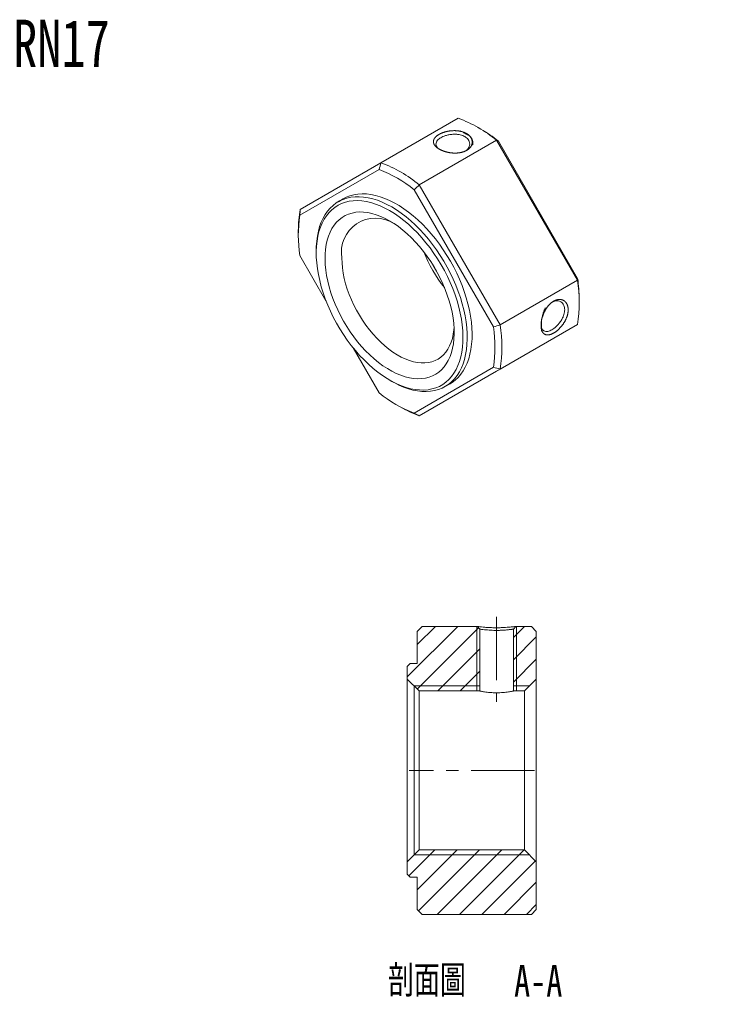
# Model space of a CAD drawing. Header units: millimetres. Extents: x 42 to 272, y 8 to 206.
import ezdxf

# ---------------------------------------------------------------- set-up
doc = ezdxf.new("R2010")
doc.units = ezdxf.units.MM
doc.linetypes.add('CENTERX2', pattern=[20.319999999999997, 12.7, -2.54, 2.54, -2.54])
doc.layers.add('FORMAT', color=7, linetype='Continuous')
doc.styles.add('SLDTEXTSTYLE0', font='TXT', dxfattribs={"width": 0.75})
doc.styles.add('SLDTEXTSTYLE1', font='TXT', dxfattribs={"width": 0.75, "bigfont": 'bigfont'})
pattern_1 = [(45, (0, 0), (-2.245064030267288, 2.245064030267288), [])]

# ---------------------------------------------------------------- blocks, each defined once
blk = doc.blocks.new('SW_NOTE_0')
at = {"layer": 'FORMAT', "color": 0, "char_height": 6.35, "attachment_point": 2}
for s, insert, style in [('\\M+19655\\M+196CA\\M+19AA4', (12.50156250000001, 8.18558014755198), 'SLDTEXTSTYLE1'), ('A-A', (34.92499969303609, 8.18558014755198), 'SLDTEXTSTYLE0')]:
    blk.add_mtext(s, dxfattribs=dict(at, insert=insert, style=style))

msp = doc.modelspace()

# ---------------------------------------------------------------- hatches: boundary and pattern name
at = {"linetype": 'Continuous', "lineweight": 0}
h = msp.add_hatch(dxfattribs=at)
h.set_pattern_fill('ANSI31', style=0)
h.set_pattern_definition(pattern_1)
edge = h.paths.add_edge_path(flags=0)
edge.add_line((208.9361006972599, 76.29417714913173), (208.3361006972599, 75.69417714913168))
edge.add_line((208.3361006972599, 75.69417714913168), (208.3361006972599, 73.19417714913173))
edge.add_line((208.3361006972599, 73.19417714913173), (210.7361006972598, 70.79417714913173))
edge.add_line((210.7361006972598, 70.79417714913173), (222.9361006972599, 70.79417714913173))
edge.add_line((222.9361006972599, 70.79417714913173), (222.9361006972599, 83.25703927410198))
edge.add_line((222.936104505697, 83.25703919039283), (222.4767598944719, 83.79417662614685))
edge.add_line((222.4767608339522, 83.79417714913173), (211.3361006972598, 83.79417714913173))
edge.add_line((211.3361006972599, 83.79417714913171), (210.3361006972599, 82.79417714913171))
edge.add_line((210.3361006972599, 82.79417714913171), (210.3361006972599, 76.29417714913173))
edge.add_line((210.3361006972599, 76.29417714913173), (208.9361006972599, 76.29417714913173))
h = msp.add_hatch(dxfattribs=at)
h.set_pattern_fill('ANSI31', style=0)
h.set_pattern_definition(pattern_1)
h.paths.add_polyline_path([(229.7361006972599, 83.25703970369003), (229.7361006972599, 70.79417714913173), (231.9361006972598, 70.79417714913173), (234.3361006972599, 73.19417714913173), (234.3361006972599, 82.79417714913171), (233.3361006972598, 83.79417714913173), (230.1954458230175, 83.79417714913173)], flags=0)
h = msp.add_hatch(dxfattribs=at)
h.set_pattern_fill('ANSI31', style=0)
h.set_pattern_definition(pattern_1)
h.paths.add_polyline_path([(208.3361006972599, 33.89417714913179), (208.9361006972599, 33.29417714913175), (210.3361006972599, 33.29417714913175), (210.3361006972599, 26.79417714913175), (211.3361006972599, 25.79417714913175), (233.3361006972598, 25.79417714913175), (234.3361006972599, 26.79417714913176), (234.3361006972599, 36.39417714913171), (231.9361006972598, 38.79417714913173), (210.7361006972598, 38.79417714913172), (208.3361006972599, 36.39417714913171)], flags=0)

# ---------------------------------------------------------------- linework, layer by layer
at = {"color": 7, "linetype": 'Continuous', "lineweight": 15}
for p, q in [((203.0514925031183, 177.1907056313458), (218.6078416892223, 186.1711948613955)), ((223.17875606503, 183.955765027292), (222.4717642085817, 184.3640354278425)), ((226.329021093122, 181.7138528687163), (210.772671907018, 172.7333636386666)), ((242.6078416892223, 153.5181085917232), (226.329021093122, 181.7138528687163)), ((226.6911784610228, 181.5647637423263), (242.6598978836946, 153.9061304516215)), ((186.7726719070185, 167.7900875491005), (203.0514925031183, 177.1907056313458)), ((202.6893351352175, 175.826938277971), (186.7206157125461, 166.605395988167)), ((210.772671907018, 172.7333636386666), (227.0514925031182, 144.5376193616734)), ((225.6893351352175, 144.109233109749), (209.7206157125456, 171.7678664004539)), ((195.4558490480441, 169.9176334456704), (194.465899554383, 169.3461477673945)), ((186.4059855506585, 163.5437045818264), (186.4059855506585, 162.7272964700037)), ((190.0122301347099, 159.5024844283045), (190.0122301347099, 159.0126395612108)), ((186.7206157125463, 158.485932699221), (191.9704329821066, 149.3929824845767)), ((227.0514925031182, 144.5376193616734), (242.6078416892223, 153.5181085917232)), ((242.9745280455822, 148.8483585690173), (242.9745280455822, 149.66476668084)), ((226.3290210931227, 135.2013575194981), (242.6078416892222, 144.6019756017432)), ((242.6078416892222, 144.6019756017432), (227.0514925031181, 135.6214863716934)), ((197.4392880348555, 139.9206477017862), (202.6893351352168, 130.8272994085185)), ((209.7206157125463, 126.7682275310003), (225.6893351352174, 135.9897698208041)), ((227.0514925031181, 135.6214863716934), (210.7726719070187, 126.2208682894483)), ((210.7726719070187, 126.2208682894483), (226.3290210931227, 135.2013575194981)), ((204.7883599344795, 133.4168586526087), (205.2125550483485, 133.1718964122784)), ((215.9641523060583, 132.1060466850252), (216.9541017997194, 132.6775323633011)), ((206.2017575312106, 128.436298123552), (206.9087493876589, 128.0280277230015)), ((210.3361006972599, 82.79417714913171), (211.3361006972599, 83.79417714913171)), ((222.4767608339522, 83.79417714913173), (211.3361006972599, 83.79417714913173)), ((222.476759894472, 83.79417662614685), (222.9361045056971, 83.25703919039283)), ((229.7361006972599, 83.25703970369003), (230.1954458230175, 83.79417714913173)), ((233.3361006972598, 83.79417714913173), (230.1954458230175, 83.79417714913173)), ((233.3361006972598, 83.79417714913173), (234.3361006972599, 82.79417714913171)), ((210.3361006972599, 82.79417714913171), (210.3361006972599, 76.29417714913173)), ((222.9361006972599, 70.79417714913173), (222.9361006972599, 83.25703927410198)), ((229.7361006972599, 83.25703970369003), (229.7361006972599, 70.79417714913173)), ((234.3361006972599, 73.19417714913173), (234.3361006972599, 82.79417714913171)), ((208.3361006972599, 75.69417714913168), (208.9361006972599, 76.29417714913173)), ((208.3361006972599, 75.69417714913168), (208.3361006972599, 73.19417714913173)), ((210.3361006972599, 76.29417714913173), (208.9361006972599, 76.29417714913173)), ((210.7361006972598, 70.79417714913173), (208.3361006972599, 73.19417714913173)), ((208.3361006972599, 36.39417714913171), (208.3361006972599, 73.19417714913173)), ((234.3361006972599, 73.19417714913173), (231.9361006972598, 70.79417714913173)), ((234.3361006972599, 73.19417714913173), (234.3361006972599, 36.39417714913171)), ((210.7361006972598, 70.79417714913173), (222.9361006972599, 70.79417714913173)), ((210.7361006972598, 70.79417714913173), (210.7361006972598, 38.79417714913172)), ((229.7361006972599, 70.79417714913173), (231.9361006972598, 70.79417714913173)), ((231.9361006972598, 38.79417714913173), (231.9361006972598, 70.79417714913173)), ((208.3361006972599, 36.39417714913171), (210.7361006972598, 38.79417714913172)), ((231.9361006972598, 38.79417714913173), (210.7361006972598, 38.79417714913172)), ((231.9361006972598, 38.79417714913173), (234.3361006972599, 36.39417714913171)), ((208.3361006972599, 36.39417714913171), (208.3361006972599, 33.89417714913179)), ((234.3361006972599, 26.79417714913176), (234.3361006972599, 36.39417714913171)), ((208.9361006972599, 33.29417714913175), (208.3361006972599, 33.89417714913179)), ((208.9361006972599, 33.29417714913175), (210.3361006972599, 33.29417714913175)), ((210.3361006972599, 33.29417714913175), (210.3361006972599, 26.79417714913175)), ((211.3361006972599, 25.79417714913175), (210.3361006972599, 26.79417714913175)), ((211.3361006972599, 25.79417714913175), (233.3361006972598, 25.79417714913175)), ((234.3361006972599, 26.79417714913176), (233.3361006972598, 25.79417714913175))]:
    msp.add_line(p, q, dxfattribs=at)
at = {"color": 7, "linetype": 'Continuous', "lineweight": 0}
for p, q in [((222.3361005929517, 70.79417790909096), (222.3361005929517, 83.79417631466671)), ((230.1630877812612, 83.77092118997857), (230.1130929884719, 83.76426037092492)), ((230.3361005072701, 83.79417631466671), (230.3361005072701, 70.79417790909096)), ((209.736101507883, 71.79417807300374), (222.9361005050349, 71.79417807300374)), ((229.7361005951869, 71.79417807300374), (232.9361007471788, 71.79417807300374)), ((232.9361007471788, 37.79417622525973), (209.736101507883, 37.79417622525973))]:
    msp.add_line(p, q, dxfattribs=at)
at = {"color": 7, "linetype": 'Continuous', "lineweight": 15, "flags": 128}
for points in [[(216.9541017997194, 132.6775323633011), (217.3728231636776, 132.9388631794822), (218.0045716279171, 133.4160732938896), (218.5888072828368, 133.9652859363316), (219.1231776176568, 134.5842896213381), (219.6055309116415, 135.2705918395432), (220.0339248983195, 136.02142909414), (220.4066345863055, 136.8337780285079), (220.7221592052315, 137.7043676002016), (220.9792282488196, 138.6296922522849), (221.1768065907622, 139.6060260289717), (221.3140986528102, 140.6294375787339), (221.3905516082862, 141.6958059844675), (221.4058576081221, 142.8008373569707), (221.3599550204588, 143.9400821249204), (221.2530286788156, 145.1089529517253), (221.0855091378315, 146.3027432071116), (220.8580709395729, 147.5166459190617), (220.5716298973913, 148.7457731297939), (220.2273394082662, 149.9851755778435), (219.8265858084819, 151.2298626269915), (219.3709827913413, 152.4748223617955), (218.8623649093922, 153.7150417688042), (218.3027801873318, 154.9455269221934), (217.6944818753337, 156.1613230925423), (217.0399193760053, 157.3575346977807), (216.3417283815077, 158.5293450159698), (215.6027202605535, 159.6720355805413), (214.8258707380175, 160.7810051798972), (214.0143079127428, 161.8517883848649), (213.1712996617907, 162.8800735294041), (212.3002404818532, 163.8617200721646), (211.4046378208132, 164.7927752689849), (210.4880979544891, 165.6694900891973), (209.5543114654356, 166.488334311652), (208.6070383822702, 167.2460107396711), (207.6500930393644, 167.9394684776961), (206.6873287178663, 168.5659152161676), (205.722622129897, 169.1228284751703), (204.7598578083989, 169.6079657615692), (203.8029124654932, 170.0193735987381), (202.8556393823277, 170.3553953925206), (201.9218528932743, 170.6146781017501), (201.0053130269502, 170.7961776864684), (200.1097103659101, 170.8991633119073), (199.2386511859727, 170.9232202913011), (198.3956429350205, 170.8682517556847), (197.5840801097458, 170.7344790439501), (196.8072305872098, 170.5224408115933), (196.0682224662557, 170.2329908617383), (195.4558490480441, 169.9176334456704)], [(190.0122301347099, 159.5024844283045), (190.0294497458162, 160.3278741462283), (190.1059027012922, 161.3942425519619), (190.2431947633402, 162.4176541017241), (190.4407731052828, 163.3939878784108), (190.6978421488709, 164.3193125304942), (191.0133667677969, 165.1899021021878), (191.3860764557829, 166.0022510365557), (191.814470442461, 166.7530882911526), (192.2968237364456, 167.4393905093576), (192.8311940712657, 168.0583941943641), (193.4154297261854, 168.6076068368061), (194.0471781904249, 169.0848169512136), (194.7238956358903, 169.4881029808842), (195.4428571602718, 169.8158410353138), (196.2011677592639, 170.0667114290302), (196.9957739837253, 170.2397039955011), (197.8234762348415, 170.334122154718), (198.6809416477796, 170.3495857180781), (199.5647175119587, 170.2860324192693), (200.4712451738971, 170.1437181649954), (201.3968743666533, 169.9232160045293), (202.3378779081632, 169.6254138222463), (203.2904667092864, 169.2515107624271), (204.2508050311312, 168.8030124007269), (205.2150259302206, 168.2817246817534)], [(204.7907618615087, 167.5468777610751), (203.8341501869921, 168.0633281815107), (202.8815508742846, 168.5060329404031), (201.9369594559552, 168.8731351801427), (201.0043378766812, 169.1630951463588), (200.087597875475, 169.3746966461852), (199.1905845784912, 169.5070521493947), (198.3170603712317, 169.5596065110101), (197.4706891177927, 169.5321392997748), (196.6550207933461, 169.4247657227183), (195.8734765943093, 169.2379361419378), (195.129334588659, 168.9724341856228), (194.4257159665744, 168.6293734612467), (193.7655719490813, 168.2101928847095), (193.1516714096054, 167.7166506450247), (192.5865892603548, 167.1508168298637), (192.0726956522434, 166.5150647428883), (191.6121460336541, 165.8120609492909), (191.2068721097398, 165.0447540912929), (190.8585737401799, 164.2163625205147), (190.5687118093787, 163.3303607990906), (190.3385020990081, 162.3904651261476), (190.1689101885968, 161.4006177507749), (190.0606474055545, 160.364970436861), (190.0141678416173, 159.2878670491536), (190.0296664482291, 158.1738253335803), (190.1070782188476, 157.0275179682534), (190.2460784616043, 155.8537529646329), (190.4460841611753, 154.6574535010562), (190.7062564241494, 153.443637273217), (191.0255039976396, 152.2173954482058), (191.4024878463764, 150.983871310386), (191.8356267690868, 149.7482386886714), (192.3231040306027, 148.5156802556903), (192.8628749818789, 147.2913657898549), (193.4526756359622, 146.0804304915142), (194.0900321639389, 144.8879534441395), (194.7722712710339, 143.7189363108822), (195.496531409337, 142.5782823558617), (196.25977478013, 141.4707758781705), (197.05880007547, 140.4010621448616), (197.8902559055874, 139.3736279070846), (198.7506548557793, 138.3927825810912), (199.6363881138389, 137.4626401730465), (200.5437406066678, 136.5871020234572), (201.4689065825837, 135.7698404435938), (202.4080055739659, 135.0142833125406), (203.3570986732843, 134.3235996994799), (204.3122050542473, 133.7006865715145), (205.2693186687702, 133.1481566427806), (206.2244250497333, 132.6683274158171), (207.1735181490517, 132.2632114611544), (208.1126171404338, 131.934507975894), (209.0377831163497, 131.6835956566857), (209.9451356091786, 131.5115269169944), (210.8308688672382, 131.4190234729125), (211.6912678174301, 131.4064733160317), (212.5227236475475, 131.4739290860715), (213.3217489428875, 131.6211078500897), (214.0849923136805, 131.8473922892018), (214.8092524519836, 132.1518332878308), (215.4914915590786, 132.5331539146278), (216.1288480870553, 132.9897547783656), (216.7186487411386, 133.5197207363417), (217.2584196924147, 134.1208289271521), (217.7458969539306, 134.7905580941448), (218.1790358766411, 135.526099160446), (218.5560197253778, 136.324367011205), (218.875267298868, 137.1820134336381), (219.1354395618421, 138.0954411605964), (219.335445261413, 139.0608189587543), (219.4744455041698, 140.0740976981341), (219.5518572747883, 141.1310273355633), (219.5673558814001, 142.2271747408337), (219.5208763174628, 143.3579422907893), (219.4126135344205, 144.5185871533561), (219.2430216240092, 145.7042411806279), (219.0128119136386, 146.9099313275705), (218.7229499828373, 148.1306005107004), (218.3746516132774, 149.3611288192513), (217.9693776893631, 150.5963549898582), (217.5088280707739, 151.8310980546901), (216.9949344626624, 153.0601790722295), (216.4298523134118, 154.2784428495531), (215.8159517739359, 155.4807795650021), (215.1558077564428, 156.6621462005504), (214.4521891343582, 157.8175876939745), (213.7080471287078, 158.9422577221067), (212.926502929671, 160.0314390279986), (212.1108346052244, 161.0805632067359), (211.2644633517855, 162.0852298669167), (210.390939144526, 163.0412250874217), (209.4939258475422, 163.9445390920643), (208.5771858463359, 164.7913830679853), (207.6445642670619, 165.5782050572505), (206.6999728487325, 166.3017048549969), (205.747373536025, 166.9588478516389), (204.7907618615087, 167.5468777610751)], [(204.7907618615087, 165.5055257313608), (205.6883894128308, 164.9515374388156), (206.5817393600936, 164.3285912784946), (207.466554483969, 163.6396558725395), (208.338618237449, 162.8880143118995), (209.1937748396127, 162.0772485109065), (210.0279490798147, 161.211222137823), (210.8371657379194, 160.2940622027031), (211.6175685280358, 159.3301393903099), (212.3654384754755, 158.3240472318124), (213.0772116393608, 157.280580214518), (213.749496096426, 156.2047109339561), (214.3790881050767, 155.1015663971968), (214.9629873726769, 153.9764035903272), (215.4984113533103, 152.8345844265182), (215.9828085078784, 151.681550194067), (216.4138704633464, 150.5227956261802), (216.7895430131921, 149.3638427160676), (217.1080359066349, 148.2102144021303), (217.3678313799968, 147.0674082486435), (217.5676913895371, 145.9408702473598), (217.7066635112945, 144.8359688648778), (217.7840854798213, 143.7579694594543), (217.7995883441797, 142.7120091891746), (217.7530982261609, 141.7030725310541), (217.6448366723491, 140.735967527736), (217.4753195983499, 139.8153028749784), (217.2453548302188, 138.94546595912), (216.9560382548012, 138.1306019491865), (216.6087485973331, 137.3745940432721), (216.205140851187, 136.6810449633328), (215.7471383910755, 136.053259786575), (215.236923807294, 135.4942301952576), (214.6769285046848, 135.0066202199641), (214.0698211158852, 134.592753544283), (213.4184947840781, 134.2546024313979), (212.7260533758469, 133.9937783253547), (211.9957966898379, 133.8115241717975), (211.231204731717, 133.708708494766), (210.435921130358, 133.6858212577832), (209.6137357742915, 133.7429715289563), (208.7685667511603, 133.879886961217), (207.9044416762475, 134.0959150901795), (207.0254784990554, 134.3900264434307), (206.135865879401, 134.7608194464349), (205.2398432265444, 135.2065271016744), (204.3416804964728, 135.7250254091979), (203.4456578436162, 136.3138434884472), (202.5560452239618, 136.9701753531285), (201.6770820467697, 137.6908932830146), (200.8129569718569, 138.4725627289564), (199.9677879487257, 139.3114586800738), (199.1456025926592, 140.2035834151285), (198.3503189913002, 141.1446855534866), (197.5857270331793, 142.1302803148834), (196.8554703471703, 143.1556708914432), (196.1630289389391, 144.2159708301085), (195.511702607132, 145.3061273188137), (194.9045952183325, 146.4209452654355), (194.3445999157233, 147.5551120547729), (193.8343853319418, 148.703222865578), (193.3763828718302, 149.8598064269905), (192.9727751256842, 151.0193510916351), (192.6254854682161, 152.176331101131), (192.3361688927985, 153.325232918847), (192.1062041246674, 154.4605815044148), (191.9366870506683, 155.5769664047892), (191.8284254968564, 156.669067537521), (191.7819353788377, 157.7316805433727), (191.7974382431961, 158.75974158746), (191.8748602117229, 159.7483514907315), (192.0138323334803, 160.6927990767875), (192.2136923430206, 161.5885836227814), (192.4734878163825, 162.4314363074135), (192.7919807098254, 163.2173405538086), (193.167653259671, 163.9425511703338), (193.598715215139, 164.6036121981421), (194.0831123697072, 165.1973733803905), (194.6185363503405, 165.7210051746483), (195.2024356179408, 166.1720122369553), (195.8320276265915, 166.5482453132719), (196.5043120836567, 166.847911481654), (197.216085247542, 167.069582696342), (197.9639551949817, 167.2122025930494), (198.7443579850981, 167.2750915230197), (199.5535746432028, 167.257949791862), (200.3877488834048, 167.1608590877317), (201.2429054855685, 166.9842820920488), (202.1149692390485, 166.7290602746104), (202.9997843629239, 166.396409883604), (203.8931343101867, 165.987916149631), (204.7907618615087, 165.5055257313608)], [(205.2150259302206, 168.2817246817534), (206.1792468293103, 167.6897466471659), (207.139585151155, 167.0294619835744), (208.0921739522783, 166.3035294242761), (209.0331774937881, 165.5148720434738), (209.9588066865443, 164.6666654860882), (210.8653343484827, 163.7623251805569), (211.7491102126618, 162.8054925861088), (212.6065756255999, 161.8000205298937), (213.4342778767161, 160.749957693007), (214.2288841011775, 159.6595323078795), (214.9871947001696, 158.5331351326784), (215.7061562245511, 157.3753017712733), (216.3828736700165, 156.1906944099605), (217.0146221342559, 154.9840830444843), (217.5988577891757, 153.7603262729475), (218.1332281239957, 152.5243517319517), (218.6155814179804, 151.281136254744), (219.0439754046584, 150.035685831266), (219.4166850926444, 148.793015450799), (219.7322097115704, 147.5581289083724), (219.9892787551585, 146.3359986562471), (220.186857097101, 145.131545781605), (220.3241491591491, 143.9496201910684), (220.4006021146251, 142.7949810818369), (220.415908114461, 141.6722777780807), (220.3700055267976, 140.586031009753), (220.2630791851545, 139.5406147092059), (220.0955596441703, 138.5402383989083), (219.8681214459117, 137.5889302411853), (219.5816804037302, 136.6905208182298), (219.237389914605, 135.8486277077), (218.8366363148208, 135.0666409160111), (218.3810332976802, 134.3477092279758), (217.8724154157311, 133.6947275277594), (217.3128306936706, 133.1103251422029), (216.7045323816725, 132.5968552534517), (216.0499698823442, 132.1563854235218), (215.3517788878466, 131.7906892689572), (214.6127707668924, 131.5012393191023), (213.8359212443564, 131.2892010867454), (213.0243584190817, 131.1554283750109), (212.1813501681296, 131.1004598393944), (211.3102909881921, 131.1245168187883), (210.414688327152, 131.2275024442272), (209.498148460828, 131.4090020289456), (208.5643619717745, 131.668284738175), (207.617088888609, 132.0043065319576), (206.6601435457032, 132.4157143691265), (205.6973792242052, 132.9008516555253), (205.2125550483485, 133.1718964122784)], [(195.1741096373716, 157.9921294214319), (195.2050054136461, 157.009436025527), (195.2975240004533, 155.9964382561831), (195.4511600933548, 154.9586687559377), (195.6650745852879, 153.9017954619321), (195.9380991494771, 152.8315906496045), (196.2687426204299, 151.7538994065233), (196.6551991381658, 150.6746077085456), (197.0953580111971, 149.5996102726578), (197.5868152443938, 148.5347783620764), (198.1268866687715, 147.4859277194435), (198.7126226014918, 146.4587868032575), (199.3408239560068, 145.4589655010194), (200.0080597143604, 144.4919244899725), (200.7106856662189, 143.5629454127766), (201.4448643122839, 142.6771020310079), (202.206585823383, 141.8392325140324), (202.9916899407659, 141.0539130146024), (203.7958886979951, 140.3254326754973), (204.6147898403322, 139.6577702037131), (205.4439208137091, 139.0545721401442), (206.2787531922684, 138.5191329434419), (207.1147274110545, 138.0543769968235), (207.9472776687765, 137.6628426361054), (208.7718568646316, 137.3466682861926), (209.5839614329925, 137.1075807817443), (210.3791559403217, 136.9468859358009), (211.153097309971, 136.8654614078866), (211.9015585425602, 136.8637519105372), (212.620451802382, 136.9417667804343), (213.305850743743, 137.0990799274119), (213.9540119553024, 137.3348321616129), (214.5613954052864, 137.6477358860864), (215.1246837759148, 138.0360821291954), (215.6408005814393, 138.4977498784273), (216.106926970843, 139.0302176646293), (216.5205171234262, 139.6305773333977), (216.8793121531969, 140.2955499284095), (217.1813524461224, 141.0215035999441), (217.4249883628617, 141.8044734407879), (217.6088892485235, 142.6401831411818), (217.7320507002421, 143.5240683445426), (217.7718640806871, 144.0012925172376)], [(213.5910959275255, 156.4669587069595), (214.2168039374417, 155.3709441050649), (214.3752041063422, 155.1086963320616)]]:
    msp.add_lwpolyline(points, dxfattribs=at)
at = {"color": 7, "linetype": 'Continuous', "lineweight": 0, "flags": 128}
msp.add_lwpolyline([(209.7359895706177, 71.79417807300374), (209.736101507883, 71.75777826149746), (209.736101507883, 71.64873901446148), (209.736101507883, 71.4675259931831), (209.736101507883, 71.21491592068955), (209.7361015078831, 70.89198913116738), (209.7361015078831, 70.50012956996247), (209.7361015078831, 70.04101361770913), (209.7361015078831, 69.51660915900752), (209.7361015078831, 68.92916068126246), (209.7361015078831, 68.281183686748), (209.7361015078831, 67.57545351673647), (209.7361015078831, 66.81499231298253), (209.7361015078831, 66.003055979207), (209.7361015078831, 65.14312114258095), (209.7361015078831, 64.23887118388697), (209.7361015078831, 63.29417761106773), (209.7361015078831, 62.31308469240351), (209.7361015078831, 61.29979548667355), (209.7361015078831, 60.2586480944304), (209.7361015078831, 59.19410075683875), (209.7361015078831, 58.11071253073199), (209.7361015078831, 57.01312233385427), (209.7361015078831, 55.90603031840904), (209.7361015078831, 54.79417714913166), (209.7361015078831, 53.68232397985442), (209.7361015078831, 52.57523196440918), (209.7361015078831, 51.47764176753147), (209.7361015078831, 50.3942535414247), (209.7361015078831, 49.32970620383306), (209.7361015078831, 48.28855881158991), (209.7361015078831, 47.27526960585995), (209.7361015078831, 46.29417668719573), (209.7361015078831, 45.3494831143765), (209.7361015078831, 44.44523315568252), (209.7361015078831, 43.58529831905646), (209.7361015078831, 42.77336198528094), (209.7361015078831, 42.01290078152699), (209.7361015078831, 41.30717061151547), (209.7361015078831, 40.65919361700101), (209.7361015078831, 40.07174513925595), (209.7361015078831, 39.54734068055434), (209.7361015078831, 39.088224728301), (209.7361015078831, 38.69636516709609), (209.736101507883, 38.37343837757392), (209.736101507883, 38.12082830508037), (209.736101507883, 37.93961528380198), (209.736101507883, 37.830576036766), (209.736101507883, 37.79417622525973)], dxfattribs=at)
at = {"color": 7, "linetype": 'Continuous', "lineweight": 15}
for centre, radius, start, end in [((209.0450835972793, 160.6900840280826), 27.21641695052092, 50.57589302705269, 69.42948350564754), ((208.1218040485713, 158.0614357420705), 29.95376592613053, 51.6886448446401, 59.82299177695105), ((193.4887344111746, 151.7095947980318), 27.21641695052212, 50.57589302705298, 69.4294835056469), ((193.2182310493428, 151.3012637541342), 26.29088289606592, 51.12049106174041, 68.88488547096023), ((212.7026051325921, 162.5456643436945), 26.29724691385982, 171.1192422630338, 188.880757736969), ((209.9638680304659, 163.6484430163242), 23.5581153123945, 169.8744675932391, 180.2547355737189), ((201.9604943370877, 159.1616619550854), 6.88642313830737, 57.3977154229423, 189.7780303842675), ((237.1434107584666, 169.1579614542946), 27.32670244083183, 201.2385552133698, 218.756068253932), ((215.7523521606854, 149.0600420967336), 27.22299900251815, 350.5747319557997, 9.425268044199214), ((213.0165655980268, 149.5747958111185), 29.95809754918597, 0.1720723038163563, 8.31294495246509), ((199.7073457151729, 140.049501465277), 26.29724691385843, 351.1192422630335, 8.880757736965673), ((200.1960029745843, 140.0795528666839), 27.22299900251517, 350.5747319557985, 9.425268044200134), ((219.1917197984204, 151.2939020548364), 26.29088289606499, 231.1204910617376, 248.8848854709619), ((218.9506183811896, 148.7406371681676), 23.9586894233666, 239.8271948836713, 250.0417512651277)]:
    msp.add_arc(centre, radius, start, end, dxfattribs=at)
for points, knots in [([(219.0282905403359, 183.6197018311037), (220.3111580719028, 183.131973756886), (221.2172773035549, 182.3541470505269), (221.472785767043, 181.4833135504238), (221.3467581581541, 180.7317154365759), (220.9598197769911, 180.1403668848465), (220.3848825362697, 179.7045652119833), (219.7282506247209, 179.4015847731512), (219.0500238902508, 179.2234444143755), (218.3170567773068, 179.1322887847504), (217.5555470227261, 179.1360325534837), (216.7917589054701, 179.2266949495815), (216.0541075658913, 179.3989703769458), (215.3677383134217, 179.6342428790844), (214.7008171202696, 179.9626890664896), (214.1129116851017, 180.3768005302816), (213.7093919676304, 180.8865243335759), (213.58351410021, 181.421112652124), (213.6910873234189, 181.9521135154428), (214.0785782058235, 182.4585118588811), (214.6537913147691, 182.8687503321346), (215.3111078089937, 183.190007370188), (215.9900185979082, 183.4179492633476), (216.72415112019, 183.581471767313), (217.7402748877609, 183.6892033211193), (219.0282905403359, 183.6197018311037), (220.3111580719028, 183.131973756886), (221.2172773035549, 182.3541470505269)], [-0.1564223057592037, -0.1253528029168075, -0.06276794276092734, 0, 0.06287596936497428, 0.125468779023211, 0.1676347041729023, 0.2080602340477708, 0.2498630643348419, 0.2805821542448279, 0.3118241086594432, 0.3430459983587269, 0.3740869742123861, 0.4052226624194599, 0.436914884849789, 0.4686889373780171, 0.5001104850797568, 0.54260767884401, 0.5835538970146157, 0.6259241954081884, 0.6681393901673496, 0.7085673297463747, 0.7503248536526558, 0.7810699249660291, 0.8123404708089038, 0.8435776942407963, 0.8746471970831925, 0.9372320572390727, 1, 1.062875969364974, 1.125468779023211, 1.167634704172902]), ([(219.9228469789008, 182.4578304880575), (219.788715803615, 182.5268790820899), (219.5001078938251, 182.6754498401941), (218.9545837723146, 182.8356754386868), (218.2840261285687, 182.9391956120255), (217.5196503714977, 182.9434831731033), (216.7551057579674, 182.8448591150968), (216.0815367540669, 182.6746340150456), (215.5406422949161, 182.469154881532), (215.1056317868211, 182.2472613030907), (214.7348548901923, 182.0043749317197), (214.4146215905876, 181.7132145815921), (214.1781113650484, 181.3585066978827), (214.0865875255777, 180.964001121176), (214.1808492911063, 180.5712297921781), (214.3676352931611, 180.2636335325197), (214.5501606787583, 180.1054129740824), (214.6073943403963, 180.0558004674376)], [0, 0, 0, 0, 0.0552475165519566, 0.1188751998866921, 0.1909024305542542, 0.2713384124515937, 0.3521533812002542, 0.4243530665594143, 0.4879458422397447, 0.5429504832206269, 0.5979721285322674, 0.6615647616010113, 0.7337473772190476, 0.8145285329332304, 0.8950306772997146, 0.9670852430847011, 1, 1, 1, 1]), ([(220.111621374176, 179.5988904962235), (220.1668099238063, 179.635533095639), (220.3605955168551, 179.7641976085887), (220.6198477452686, 180.0527752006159), (220.8607857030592, 180.4724120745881), (220.9492376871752, 180.9619363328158), (220.8608205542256, 181.4505906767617), (220.6238073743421, 181.8715984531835), (220.3082114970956, 182.2088225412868), (220.0451164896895, 182.3788245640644), (219.9228469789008, 182.4578304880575)], [0, 0, 0, 0, 0.0492990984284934, 0.173105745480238, 0.3136758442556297, 0.4710257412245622, 0.6278454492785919, 0.7682660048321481, 0.8923050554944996, 1, 1, 1, 1]), ([(235.4002674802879, 143.2359286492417), (235.2431434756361, 144.3737458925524), (235.4016386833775, 145.7663612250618), (235.8976509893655, 147.0711794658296), (236.4938976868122, 148.094317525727), (237.1261794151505, 148.8273458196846), (237.7690759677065, 149.3023923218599), (238.3758604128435, 149.5765870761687), (238.9125614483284, 149.6729998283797), (239.4205581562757, 149.6342405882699), (239.8722459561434, 149.4515822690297), (240.2498371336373, 149.1379006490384), (240.5326954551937, 148.7029934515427), (240.7139475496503, 148.1760282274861), (240.7792118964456, 147.5001400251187), (240.6899690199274, 146.6949920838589), (240.3773706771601, 145.7717277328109), (239.8798073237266, 144.8771174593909), (239.2645354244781, 144.052933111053), (238.5588876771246, 143.3628070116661), (237.8940322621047, 142.9008023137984), (237.3033544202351, 142.6180274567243), (236.8099131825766, 142.497189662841), (236.3638608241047, 142.5000263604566), (235.8617324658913, 142.6891145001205), (235.4002674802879, 143.2359286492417), (235.2431434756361, 144.3737458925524), (235.4016386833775, 145.7663612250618)], [-0.1564223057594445, -0.1253528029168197, -0.06276794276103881, 0, 0.06287596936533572, 0.1254687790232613, 0.167634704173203, 0.2080602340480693, 0.2498630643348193, 0.2805821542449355, 0.3118241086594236, 0.3430459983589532, 0.3740869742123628, 0.4052226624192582, 0.4369148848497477, 0.4686889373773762, 0.5001104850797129, 0.5426076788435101, 0.5835538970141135, 0.6259241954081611, 0.668139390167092, 0.7085673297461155, 0.7503248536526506, 0.7810699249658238, 0.8123404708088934, 0.8435776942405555, 0.8746471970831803, 0.9372320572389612, 1, 1.062875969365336, 1.125468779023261, 1.167634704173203]), ([(235.3109392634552, 144.1963278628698), (235.3251142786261, 144.1225653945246), (235.3705917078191, 143.8859146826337), (235.5429985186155, 143.5706014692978), (235.835496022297, 143.2918435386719), (236.2225389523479, 143.1730081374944), (236.6478401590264, 143.1997382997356), (237.0599597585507, 143.3308806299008), (237.4555891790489, 143.530027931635), (237.8652239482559, 143.795349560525), (238.3137019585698, 144.1605938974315), (238.7979658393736, 144.6582545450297), (239.2661951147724, 145.2708048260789), (239.6447351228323, 145.9347501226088), (239.8925876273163, 146.5681016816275), (240.0218662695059, 147.1187264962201), (240.061618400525, 147.6003273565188), (240.0226442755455, 148.0530971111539), (239.8935568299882, 148.49803210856), (239.6455245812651, 148.9138771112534), (239.2668217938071, 149.2352677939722), (238.7985826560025, 149.4029552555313), (238.3150939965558, 149.4057036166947), (237.9114892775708, 149.3167124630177), (237.6790487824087, 149.1997865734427), (237.5955064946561, 149.1577618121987)], [0, 0, 0, 0, 0.021405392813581, 0.06867451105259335, 0.1214620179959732, 0.1744982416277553, 0.2218805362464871, 0.2636143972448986, 0.2997121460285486, 0.3358210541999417, 0.3775548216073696, 0.4249259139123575, 0.4779399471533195, 0.5307708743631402, 0.5780579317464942, 0.6198070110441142, 0.6560306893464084, 0.6924189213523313, 0.7343007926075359, 0.7816890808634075, 0.8345898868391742, 0.887563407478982, 0.9348988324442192, 0.9766017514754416, 0.9999999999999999, 0.9999999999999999, 0.9999999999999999, 0.9999999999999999]), ([(222.4767608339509, 83.79417714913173), (222.4767596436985, 83.79417707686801), (222.4764758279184, 83.79415984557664), (222.5536500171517, 83.78150270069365), (222.945019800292, 83.72998824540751), (223.5795305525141, 83.6610579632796), (224.3778981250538, 83.58924027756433), (225.3239894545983, 83.53741242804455), (226.2487414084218, 83.52190523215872), (227.0955347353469, 83.53337658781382), (227.8241642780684, 83.56409765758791), (228.4989533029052, 83.60836174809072), (229.0504303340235, 83.65795371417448), (229.4820079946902, 83.70312161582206), (229.8041141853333, 83.74055239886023), (230.0314796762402, 83.7699659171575), (230.1716564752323, 83.79021151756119), (230.1874148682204, 83.79283840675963), (230.1954458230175, 83.79417714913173)], [0, 0, 0, 0, 0.0003574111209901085, 0.08522470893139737, 0.1669946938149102, 0.2516085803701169, 0.3359127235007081, 0.4166477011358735, 0.5000378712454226, 0.5614360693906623, 0.6238836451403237, 0.6862646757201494, 0.7483107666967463, 0.7998028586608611, 0.8494510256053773, 0.8985095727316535, 0.9482774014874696, 1, 1, 1, 1]), ([(229.7361006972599, 83.25703970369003), (229.7341524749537, 83.25662053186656), (229.7301024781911, 83.25574915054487), (229.6954787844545, 83.24921382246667), (229.6343547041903, 83.23895861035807), (229.5397090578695, 83.22450975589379), (229.4074137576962, 83.20601927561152), (229.2329062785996, 83.18338024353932), (229.0123178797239, 83.15686375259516), (228.6082673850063, 83.10963727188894), (227.9719413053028, 83.0523289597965), (227.1282495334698, 83.00691691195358), (226.1973182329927, 82.98541038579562), (225.0597382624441, 83.02431851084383), (223.98610433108, 83.11391292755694), (223.304728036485, 83.19959521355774), (222.9965742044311, 83.24428230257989), (222.9361928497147, 83.25705618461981), (222.936101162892, 83.25703935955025), (222.9361006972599, 83.25703927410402)], [0, 0, 0, 0, 0.02452497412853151, 0.05098292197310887, 0.07937805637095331, 0.1097137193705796, 0.1419925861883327, 0.1762168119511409, 0.212388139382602, 0.2505079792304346, 0.3479306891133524, 0.4312963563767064, 0.500616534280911, 0.6095769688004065, 0.7497590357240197, 0.8468332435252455, 0.9301241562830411, 0.9996451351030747, 1, 1, 1, 1]), ([(229.7361006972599, 70.79417714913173), (229.7361006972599, 70.79417714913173), (229.7139216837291, 70.78942249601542), (229.6271386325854, 70.77132112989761), (229.5614363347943, 70.75775346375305), (229.3905047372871, 70.72409751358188), (229.2859996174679, 70.70414760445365), (229.0392152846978, 70.66024423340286), (228.8960183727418, 70.63618733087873), (228.4268606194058, 70.56490032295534), (228.0485203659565, 70.5169742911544), (227.2307543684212, 70.44902860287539), (226.7823987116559, 70.4287928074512), (226.1149827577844, 70.4287350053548), (225.8889334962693, 70.43362707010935), (225.4523520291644, 70.45219257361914), (225.2400889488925, 70.46577586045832), (224.6214150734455, 70.51712866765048), (224.2473991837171, 70.56456977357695), (223.7737840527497, 70.63656077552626), (223.6336022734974, 70.66014178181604), (223.3874888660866, 70.70391151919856), (223.2807514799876, 70.72428006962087), (223.1103235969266, 70.75784396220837), (223.0457939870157, 70.77116969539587), (222.9583748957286, 70.78940156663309), (222.9361006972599, 70.79417714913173), (222.9361006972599, 70.79417714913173)], [0, 0, 0, 0, 0.06249999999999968, 0.06249999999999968, 0.1249999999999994, 0.1249999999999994, 0.1874999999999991, 0.1874999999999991, 0.2499999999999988, 0.2499999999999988, 0.3749999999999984, 0.3749999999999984, 0.4999999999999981, 0.4999999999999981, 0.5624999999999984, 0.5624999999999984, 0.6249999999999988, 0.6249999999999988, 0.7499999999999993, 0.7499999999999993, 0.8124999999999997, 0.8124999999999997, 0.8749999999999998, 0.8749999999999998, 0.9374999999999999, 0.9374999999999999, 1, 1, 1, 1])]:
    msp.add_open_spline(points, degree=3, knots=knots, dxfattribs=at)
for points in [[(226.6911784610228, 181.5647637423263), (226.5700117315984, 181.6153066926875), (226.4493002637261, 181.6649878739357), (226.329021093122, 181.7138528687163)], [(202.6893351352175, 175.826938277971), (202.8105018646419, 176.2816137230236), (202.9312133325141, 176.736203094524), (203.0514925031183, 177.1907056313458)], [(209.7206157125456, 171.7678664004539), (210.0706426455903, 172.090423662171), (210.4213414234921, 172.4122441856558), (210.772671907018, 172.7333636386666)], [(186.7726719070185, 167.7900875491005), (186.754819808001, 167.3947341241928), (186.7374584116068, 166.999826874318), (186.7206157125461, 166.605395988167)], [(242.6078416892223, 153.5181085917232), (242.6256937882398, 153.6466524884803), (242.6430551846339, 153.7759788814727), (242.6598978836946, 153.9061304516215)], [(225.6893351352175, 144.109233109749), (226.1436860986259, 144.2510958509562), (226.5977349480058, 144.3939088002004), (227.0514925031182, 144.5376193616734)], [(225.6893351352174, 135.9897698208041), (226.1436860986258, 135.8673532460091), (226.5977349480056, 135.7445853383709), (227.0514925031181, 135.6214863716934)], [(209.7206157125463, 126.7682275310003), (210.070642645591, 126.5855663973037), (210.4213414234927, 126.4031163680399), (210.7726719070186, 126.2208682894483)]]:
    msp.add_open_spline(points, degree=3, dxfattribs=at)
at = {"layer": 'FORMAT', "color": 7, "linetype": 'CENTERX2', "lineweight": 0}
for p, q in [((226.3361006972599, 85.6988746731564), (226.3361006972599, 68.63520190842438)), ((233.9361006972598, 54.79417714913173), (208.7361006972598, 54.79417714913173))]:
    msp.add_line(p, q, dxfattribs=at)

# ---------------------------------------------------------------- block references
at = {"layer": 'FORMAT'}
msp.add_blockref('SW_NOTE_0', (199.7946076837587, 7.388274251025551), dxfattribs=at)

# ---------------------------------------------------------------- texts
at = {"layer": 'FORMAT', "color": 7, "insert": (128.9798168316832, 206.008696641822), "char_height": 9.524999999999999, "attachment_point": 1, "style": 'SLDTEXTSTYLE0'}
msp.add_mtext('RN17', dxfattribs=at)

doc.saveas('drawing.dxf')
